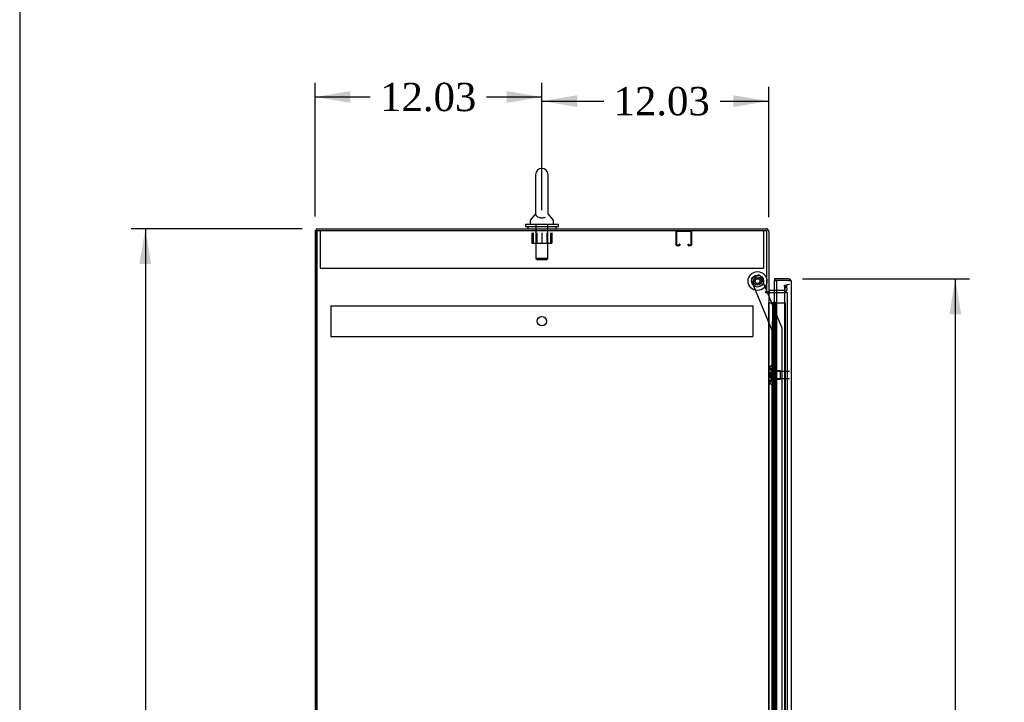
# Model space of a CAD drawing. Header units: inches. Extents: x 1 to 299, y -2 to 199.
# Tile 3 of 10: x 1 to 54, y 103 to 140. Entities that reach past the tile are written whole.
import ezdxf
from ezdxf.enums import TextEntityAlignment as Align
from ezdxf.lldxf.tags import DXFTag

# ---------------------------------------------------------------- set-up
doc = ezdxf.new("R2010")
doc.units = ezdxf.units.IN
doc.header["$MEASUREMENT"] = 0
for name, color, linetype in [('COM50677-1', 7, 'Continuous'), ('COM53964-2', 7, 'Continuous'), ('COM55914', 7, 'Continuous'), ('COM70220', 7, 'Continuous'), ('COM70759', 7, 'Continuous'), ('COM70763-7', 7, 'Continuous'), ('COM70764-6', 7, 'Continuous'), ('COM70839-1', 7, 'Continuous'), ('COM71202-7', 7, 'Continuous'), ('COM71203-4', 7, 'Continuous'), ('Default', 7, 'Continuous'), ('NTS18024', 7, 'Continuous'), ('NTS18147', 7, 'Continuous'), ('ROL87452', 7, 'Continuous'), ('RVT17786', 7, 'Continuous'), ('SCS86415', 7, 'Continuous'), ('STD26122', 7, 'Continuous'), ('WAF25376', 7, 'Continuous'), ('WAF25377', 7, 'Continuous'), ('WAM254785', 7, 'Continuous'), ('WAM30038', 7, 'Continuous')]:
    doc.layers.add(name, color=color, linetype=linetype)
doc.styles.add('SEACAD_Times_New_Roman', font='times.ttf')
tags = doc.linetypes.add('HIDDEN2', pattern=[0.1875, 0.125, -0.0625]).pattern_tags.tags
tags[6:7] = [DXFTag(74, 4), DXFTag(75, 0), DXFTag(340, '0'), DXFTag(46, 0.0), DXFTag(50, 0.0), DXFTag(44, 0.0), DXFTag(45, 0.0)]
tags[4:5] = [DXFTag(74, 4), DXFTag(75, 0), DXFTag(340, '0'), DXFTag(46, 0.0), DXFTag(50, 0.0), DXFTag(44, 0.0), DXFTag(45, 0.0)]
doc.dimstyles.new('HAMMOND_(STH_-_300x200)', dxfattribs={"dimtxt": 1.5, "dimasz": 1.875, "dimexe": 0.75, "dimexo": 0.75, "dimgap": 0.375, "dimtad": 0, "dimtih": 1, "dimtoh": 1, "dimzin": 0, "dimdsep": 46, "dimtxsty": 'SEACAD_Times_New_Roman', "dimblk1": '_SE_FILLED', "dimblk2": '_SE_FILLED', "dimsah": 1, "dimcen": 0.75, "dimadec": 0, "dimazin": 0, "dimtfac": 0.8, "dimtofl": 0, "dimtmove": 0, "dimatfit": 3, "dimfxl": 1, "dimtolj": 1, "dimtzin": 0, "dimarcsym": 0})

# ---------------------------------------------------------------- blocks, each defined once
blk = doc.blocks.new('SE4')
at = {"layer": 'COM50677-1', "color": 7, "linetype": 'HIDDEN2'}
for p, q in [((17.307, 128.463), (17.307, 128.278)), ((40.807, 128.463), (40.807, 128.278)), ((17.307, 128.278), (17.307, 126.463)), ((40.807, 128.278), (40.807, 126.463)), ((17.307, 126.463), (40.807, 126.463))]:
    blk.add_line(p, q, dxfattribs=at)
at = {"layer": 'COM53964-2', "color": 7, "linetype": 'HIDDEN2'}
for p, q in [((17.871, 124.472), (17.871, 124.334)), ((17.871, 124.472), (40.246, 124.472)), ((17.871, 124.334), (17.871, 122.985)), ((40.246, 124.472), (40.246, 124.334)), ((40.246, 124.334), (40.246, 122.985)), ((17.871, 122.985), (17.871, 122.847)), ((17.871, 122.847), (40.246, 122.847)), ((40.246, 122.985), (40.246, 122.847))]:
    blk.add_line(p, q, dxfattribs=at)
blk.add_circle((29.059, 123.659), 0.25, dxfattribs=at)
at = {"layer": 'COM55914', "color": 7, "linetype": 'HIDDEN2'}
for p, q in [((36.181, 127.693), (36.181, 128.42)), ((36.221, 127.693), (36.221, 128.42)), ((36.224, 128.423), (36.951, 128.423)), ((36.954, 128.42), (36.954, 127.693)), ((36.994, 128.42), (36.994, 127.693)), ((36.326, 127.69), (36.224, 127.69)), ((36.326, 127.65), (36.224, 127.65)), ((36.329, 127.744), (36.329, 127.693)), ((36.369, 127.744), (36.329, 127.744)), ((36.369, 127.744), (36.369, 127.693)), ((36.806, 127.693), (36.806, 127.744)), ((36.806, 127.744), (36.846, 127.744)), ((36.846, 127.693), (36.846, 127.744)), ((36.951, 127.69), (36.849, 127.69)), ((36.951, 127.65), (36.849, 127.65))]:
    blk.add_line(p, q, dxfattribs=at)
for centre, radius, start, end in [((36.224, 128.42), 0.043, 90, 180), ((36.951, 128.42), 0.043, 0, 90), ((36.224, 128.42), 0.003, 90, 180), ((36.951, 128.42), 0.003, 0, 90), ((36.224, 127.693), 0.043, 180, 270), ((36.224, 127.693), 0.003, 180, 270), ((36.326, 127.693), 0.003, 270, 0), ((36.326, 127.693), 0.043, 270, 0), ((36.849, 127.693), 0.043, 180, 270), ((36.849, 127.693), 0.003, 180, 270), ((36.951, 127.693), 0.003, 270, 0), ((36.951, 127.693), 0.043, 270, 0)]:
    blk.add_arc(centre, radius, start, end, dxfattribs=at)
at = {"layer": 'COM70220', "color": 7, "linetype": 'HIDDEN2'}
for p, q in [((41.931, 125.353), (41.931, 125.103)), ((41.931, 125.103), (41.931, 76.171))]:
    blk.add_line(p, q, dxfattribs=at)
blk.add_arc((42.181, 125.353), 0.25, 90, 180, dxfattribs=at)
at = {"layer": 'COM70759', "color": 7, "linetype": 'HIDDEN2'}
for p, q in [((41.089, 124.637), (41.089, 124.637)), ((41.089, 76.637), (41.089, 124.637)), ((41.337, 124.637), (41.337, 76.637)), ((41.437, 76.637), (41.437, 124.637)), ((41.506, 124.637), (41.982, 124.637)), ((41.982, 76.637), (41.982, 124.637)), ((41.3, 123.637), (41.27, 123.637)), ((41.27, 123.637), (41.27, 122.637)), ((41.3, 122.637), (41.27, 122.637)), ((41.3, 121.637), (41.27, 121.637)), ((41.27, 121.637), (41.27, 120.637)), ((41.3, 120.637), (41.27, 120.637)), ((41.3, 119.637), (41.27, 119.637)), ((41.27, 119.637), (41.27, 118.637)), ((41.3, 118.637), (41.27, 118.637)), ((41.3, 117.637), (41.27, 117.637)), ((41.27, 117.637), (41.27, 116.637)), ((41.3, 116.637), (41.27, 116.637)), ((41.3, 115.637), (41.27, 115.637)), ((41.27, 115.637), (41.27, 114.637)), ((41.3, 114.637), (41.27, 114.637)), ((41.3, 113.637), (41.27, 113.637)), ((41.27, 113.637), (41.27, 112.637)), ((41.3, 112.637), (41.27, 112.637)), ((41.3, 111.637), (41.27, 111.637)), ((41.27, 111.637), (41.27, 110.637)), ((41.3, 110.637), (41.27, 110.637)), ((41.3, 109.637), (41.27, 109.637)), ((41.27, 109.637), (41.27, 108.637)), ((41.3, 108.637), (41.27, 108.637)), ((41.3, 107.637), (41.27, 107.637)), ((41.27, 107.637), (41.27, 106.637)), ((41.3, 106.637), (41.27, 106.637)), ((41.3, 105.637), (41.27, 105.637)), ((41.27, 105.637), (41.27, 104.637)), ((41.3, 104.637), (41.27, 104.637)), ((41.3, 103.637), (41.27, 103.637)), ((41.27, 103.637), (41.27, 102.637))]:
    blk.add_line(p, q, dxfattribs=at)
at = {"layer": 'COM70759', "color": 7, "linetype": 'Continuous'}
for p, q in [((41.089, 124.637), (41.3, 124.637)), ((41.3, 124.637), (41.504, 124.637)), ((41.3, 123.637), (41.3, 124.637)), ((41.324, 124.646), (41.324, 124.672)), ((41.324, 124.672), (41.374, 124.672)), ((41.374, 124.646), (41.324, 124.646)), ((41.337, 124.646), (41.337, 124.637)), ((41.374, 124.672), (41.399, 124.672)), ((41.374, 124.646), (41.399, 124.646)), ((41.399, 124.672), (41.449, 124.672)), ((41.449, 124.646), (41.399, 124.646)), ((41.437, 124.637), (41.437, 124.646)), ((41.449, 124.672), (41.449, 124.646)), ((41.504, 124.637), (41.506, 124.637)), ((41.504, 123.637), (41.504, 124.637)), ((41.504, 123.637), (41.3, 123.637)), ((41.3, 122.637), (41.3, 123.637)), ((41.504, 123.637), (41.3, 123.637)), ((41.504, 122.637), (41.504, 123.637)), ((41.504, 122.637), (41.3, 122.637)), ((41.504, 122.637), (41.3, 122.637)), ((41.3, 121.637), (41.3, 122.637)), ((41.504, 121.637), (41.504, 122.637)), ((41.504, 121.637), (41.3, 121.637)), ((41.3, 120.637), (41.3, 121.637)), ((41.504, 121.637), (41.3, 121.637)), ((41.504, 120.637), (41.504, 121.637)), ((41.504, 120.637), (41.3, 120.637)), ((41.504, 120.637), (41.3, 120.637)), ((41.3, 119.637), (41.3, 120.637)), ((41.504, 119.637), (41.504, 120.637)), ((41.504, 119.637), (41.3, 119.637)), ((41.3, 118.637), (41.3, 119.637)), ((41.504, 119.637), (41.3, 119.637)), ((41.504, 118.637), (41.504, 119.637)), ((41.504, 118.637), (41.3, 118.637)), ((41.504, 118.637), (41.3, 118.637)), ((41.3, 117.637), (41.3, 118.637)), ((41.504, 117.637), (41.504, 118.637)), ((41.504, 117.637), (41.3, 117.637)), ((41.3, 116.637), (41.3, 117.637)), ((41.504, 117.637), (41.3, 117.637)), ((41.504, 116.637), (41.504, 117.637)), ((41.504, 116.637), (41.3, 116.637)), ((41.504, 116.637), (41.3, 116.637)), ((41.3, 115.637), (41.3, 116.637)), ((41.504, 115.637), (41.504, 116.637)), ((41.504, 115.637), (41.3, 115.637)), ((41.3, 114.637), (41.3, 115.637)), ((41.504, 115.637), (41.3, 115.637)), ((41.504, 114.637), (41.504, 115.637)), ((41.504, 114.637), (41.3, 114.637)), ((41.504, 114.637), (41.3, 114.637)), ((41.3, 113.637), (41.3, 114.637)), ((41.504, 113.637), (41.504, 114.637)), ((41.504, 113.637), (41.3, 113.637)), ((41.3, 112.637), (41.3, 113.637)), ((41.504, 113.637), (41.3, 113.637)), ((41.504, 112.637), (41.504, 113.637)), ((41.504, 112.637), (41.3, 112.637)), ((41.504, 112.637), (41.3, 112.637)), ((41.3, 111.637), (41.3, 112.637)), ((41.504, 111.637), (41.504, 112.637)), ((41.504, 111.637), (41.3, 111.637)), ((41.3, 110.637), (41.3, 111.637)), ((41.504, 111.637), (41.3, 111.637)), ((41.504, 110.637), (41.504, 111.637)), ((41.504, 110.637), (41.3, 110.637)), ((41.504, 110.637), (41.3, 110.637)), ((41.3, 109.637), (41.3, 110.637)), ((41.504, 109.637), (41.504, 110.637)), ((41.504, 109.637), (41.3, 109.637)), ((41.3, 108.637), (41.3, 109.637)), ((41.504, 109.637), (41.3, 109.637)), ((41.504, 108.637), (41.504, 109.637)), ((41.504, 108.637), (41.3, 108.637)), ((41.504, 108.637), (41.3, 108.637)), ((41.3, 107.637), (41.3, 108.637)), ((41.504, 107.637), (41.504, 108.637)), ((41.504, 107.637), (41.3, 107.637)), ((41.3, 106.637), (41.3, 107.637)), ((41.504, 107.637), (41.3, 107.637)), ((41.504, 106.637), (41.504, 107.637)), ((41.504, 106.637), (41.3, 106.637)), ((41.504, 106.637), (41.3, 106.637)), ((41.3, 105.637), (41.3, 106.637)), ((41.504, 105.637), (41.504, 106.637)), ((41.504, 105.637), (41.3, 105.637)), ((41.3, 104.637), (41.3, 105.637)), ((41.504, 105.637), (41.3, 105.637)), ((41.504, 104.637), (41.504, 105.637)), ((41.504, 104.637), (41.3, 104.637)), ((41.504, 104.637), (41.3, 104.637)), ((41.3, 103.637), (41.3, 104.637)), ((41.504, 103.637), (41.504, 104.637)), ((41.504, 103.637), (41.3, 103.637)), ((41.3, 102.637), (41.3, 103.637)), ((41.504, 103.637), (41.3, 103.637)), ((41.504, 102.637), (41.504, 103.637))]:
    blk.add_line(p, q, dxfattribs=at)
at = {"layer": 'COM70763-7', "color": 7, "linetype": 'Continuous'}
for q in [(17.029, 68.593), (17.089, 128.463)]:
    blk.add_line((17.029, 128.463), q, dxfattribs=at)
at = {"layer": 'COM70763-7', "color": 7, "linetype": 'HIDDEN2'}
blk.add_line((17.124, 128.463), (17.124, 68.593), dxfattribs=at)
at = {"layer": 'COM70764-6', "color": 7, "linetype": 'Continuous'}
for p, q in [((17.089, 128.558), (40.946, 128.558)), ((17.089, 128.558), (17.089, 128.463)), ((41.089, 128.415), (41.089, 125.213)), ((40.994, 125.213), (41.089, 125.213)), ((41.506, 125.278), (41.137, 125.278))]:
    blk.add_line(p, q, dxfattribs=at)
at = {"layer": 'COM70764-6', "color": 7, "linetype": 'HIDDEN2'}
for p, q in [((41.92, 125.563), (42.013, 125.579)), ((41.96, 125.334), (41.92, 125.563)), ((41.96, 125.316), (41.96, 125.334)), ((42.013, 125.579), (42.054, 125.351)), ((42.054, 125.351), (42.056, 125.333)), ((41.913, 125.278), (41.506, 125.278))]:
    blk.add_line(p, q, dxfattribs=at)
at = {"layer": 'COM70764-6', "color": 7, "linetype": 'Continuous'}
for centre, radius, start, end in [((40.946, 128.415), 0.143, 0, 90), ((41.137, 125.326), 0.048, 180, 270), ((41.137, 125.326), 0.143, 232.2051, 270)]:
    blk.add_arc(centre, radius, start, end, dxfattribs=at)
at = {"layer": 'COM70764-6', "color": 7, "linetype": 'HIDDEN2'}
for centre, radius, start, end in [((40.946, 128.415), 0.048, 0, 90), ((41.913, 125.326), 0.143, 270, 2.7868), ((41.913, 125.326), 0.048, 270, 348.0333)]:
    blk.add_arc(centre, radius, start, end, dxfattribs=at)
at = {"layer": 'COM70839-1', "color": 7, "linetype": 'HIDDEN2'}
for p, q in [((40.242, 125.984), (40.502, 126.091)), ((41, 125.213), (40.665, 126.023)), ((41.273, 123.164), (40.174, 125.82)), ((41.795, 123.292), (41.013, 125.183)), ((41.792, 102.662), (41.805, 123.244)), ((41.26, 101.287), (41.273, 123.164))]:
    blk.add_line(p, q, dxfattribs=at)
at = {"layer": 'COM70839-1', "color": 7, "linetype": 'Continuous'}
blk.add_line((41.013, 125.183), (41, 125.213), dxfattribs=at)
at = {"layer": 'COM70839-1', "color": 7, "linetype": 'HIDDEN2'}
blk.add_circle((40.494, 125.784), 0.129, dxfattribs=at)
for centre, start, end in [((40.29, 125.868), 112.4776, 202.4776), ((40.549, 125.976), 22.4776, 112.4776), ((41.68, 123.244), 359.9656, 22.4776)]:
    blk.add_arc(centre, 0.125, start, end, dxfattribs=at)
at = {"layer": 'COM71202-7', "color": 7, "linetype": 'Continuous'}
for p, q in [((42.133, 125.903), (41.401, 125.903)), ((41.401, 125.903), (41.401, 125.808)), ((42.195, 125.808), (42.246, 125.847)), ((41.401, 125.278), (41.401, 125.808)), ((41.401, 125.808), (41.506, 125.808)), ((42.133, 125.808), (41.401, 125.808)), ((41.506, 125.808), (41.506, 75.466)), ((42.133, 125.808), (41.506, 125.808)), ((42.133, 125.808), (42.133, 125.808)), ((42.195, 125.808), (42.133, 125.808)), ((42.133, 125.808), (42.246, 125.808)), ((42.276, 125.76), (42.276, 75.514)), ((42.276, 125.76), (42.276, 125.76)), ((42.276, 125.76), (42.276, 125.76))]:
    blk.add_line(p, q, dxfattribs=at)
at = {"layer": 'COM71202-7', "color": 7, "linetype": 'HIDDEN2'}
blk.add_line((41.401, 75.778), (41.401, 125.278), dxfattribs=at)
at = {"layer": 'COM71202-7', "color": 7, "linetype": 'Continuous'}
for start, end in [(37.5036, 90), (0.1561, 37.5036), (0, 0.0762)]:
    blk.add_arc((42.133, 125.76), 0.143, start, end, dxfattribs=at)
blk.add_open_spline([(42.246, 125.808), (42.256, 125.8), (42.263, 125.792), (42.27, 125.78), (42.272, 125.776), (42.275, 125.768), (42.276, 125.764), (42.276, 125.76)], degree=3, knots=[0, 0, 0, 0, 0.5, 0.5, 0.75, 0.75, 1, 1, 1, 1], dxfattribs=at)
at = {"layer": 'COM71203-4', "color": 7, "linetype": 'Continuous'}
for p, q in [((17.089, 68.593), (17.089, 128.463)), ((17.089, 128.463), (40.994, 128.463)), ((40.994, 125.213), (40.994, 128.463)), ((40.916, 125.213), (40.994, 125.213)), ((40.946, 125.183), (40.916, 125.183)), ((40.946, 125.183), (41.089, 125.183)), ((41.089, 125.183), (41.089, 75.873)), ((41.137, 125.183), (41.089, 125.183)), ((41.137, 125.183), (41.506, 125.183))]:
    blk.add_line(p, q, dxfattribs=at)
at = {"layer": 'COM71203-4', "color": 7, "linetype": 'HIDDEN2'}
for p, q in [((41.506, 125.183), (42.056, 125.183)), ((42.056, 125.183), (42.056, 75.873))]:
    blk.add_line(p, q, dxfattribs=at)
at = {"layer": 'COM71203-4', "color": 7, "linetype": 'Continuous'}
blk.add_arc((40.916, 125.198), 0.015, 90, 270, dxfattribs=at)
at = {"layer": 'NTS18024', "color": 7, "linetype": 'HIDDEN2'}
for p, q in [((28.519, 128.338), (28.519, 127.793)), ((28.592, 128.338), (28.592, 127.793)), ((28.794, 128.338), (28.794, 127.793)), ((29.057, 128.338), (29.057, 127.793)), ((29.32, 128.338), (29.32, 127.793)), ((29.522, 128.338), (29.522, 127.793)), ((29.592, 128.338), (29.592, 127.793)), ((28.519, 127.793), (28.592, 127.793)), ((28.592, 127.793), (29.057, 127.793)), ((29.057, 127.793), (29.522, 127.793)), ((29.522, 127.793), (29.592, 127.793))]:
    blk.add_line(p, q, dxfattribs=at)
at = {"layer": 'NTS18147', "color": 7, "linetype": 'HIDDEN2'}
for p, q in [((41.147, 121.209), (41.147, 121.154)), ((41.209, 121.303), (41.209, 121.308)), ((41.272, 121.308), (41.209, 121.308)), ((41.209, 121.303), (41.272, 121.303)), ((41.272, 121.303), (41.272, 121.308)), ((41.272, 121.114), (41.272, 121.303)), ((41.209, 121.114), (41.209, 120.997)), ((41.272, 121.114), (41.209, 121.114)), ((41.209, 120.997), (41.272, 120.997)), ((41.209, 120.619), (41.209, 120.501)), ((41.272, 120.619), (41.209, 120.619)), ((41.272, 120.997), (41.272, 121.114)), ((41.71, 121.028), (41.272, 121.028)), ((41.272, 120.619), (41.272, 120.997)), ((41.272, 120.501), (41.272, 120.619)), ((41.71, 120.588), (41.71, 121.028)), ((41.147, 120.461), (41.147, 120.407)), ((41.209, 120.501), (41.272, 120.501)), ((41.209, 120.312), (41.209, 120.308)), ((41.272, 120.312), (41.209, 120.312)), ((41.209, 120.308), (41.272, 120.308)), ((41.272, 120.588), (41.71, 120.588)), ((41.272, 120.312), (41.272, 120.501)), ((41.272, 120.312), (41.272, 120.308))]:
    blk.add_line(p, q, dxfattribs=at)
blk.add_arc((41.465, 120.808), 0.318, 143.6338, 216.3662, dxfattribs=at)
for centre, start_param, end_param in [((41.465, 121.209), 2.506883, 3.776302), ((41.465, 121.154), 3.141593, 3.776302), ((41.465, 120.407), 2.506883, 3.776302), ((41.465, 120.461), 2.506883, 3.141593)]:
    blk.add_ellipse(centre, major_axis=(0.318, 0), ratio=0.5, start_param=start_param, end_param=end_param, dxfattribs=at)
at = {"layer": 'ROL87452', "color": 7, "linetype": 'HIDDEN2'}
blk.add_circle((40.494, 125.784), 0.5, dxfattribs=at)
at = {"layer": 'RVT17786', "color": 7, "linetype": 'HIDDEN2'}
for radius in [0.217, 0.125]:
    blk.add_circle((40.494, 125.784), radius, dxfattribs=at)
at = {"layer": 'SCS86415', "color": 7, "linetype": 'Continuous'}
for p, q in [((28.725, 131.423), (28.725, 129.352)), ((29.388, 129.352), (29.388, 131.423)), ((28.432, 128.977), (28.432, 128.858)), ((28.717, 129.342), (28.445, 129.015)), ((28.725, 129.352), (28.725, 129.352)), ((29.388, 129.351), (29.388, 129.352)), ((29.668, 129.015), (29.397, 129.342)), ((29.682, 128.858), (29.682, 128.977))]:
    blk.add_line(p, q, dxfattribs=at)
at = {"layer": 'SCS86415', "color": 7, "linetype": 'HIDDEN2'}
for p, q in [((28.745, 128.798), (28.745, 126.983)), ((29.369, 126.983), (29.369, 128.798)), ((29.369, 126.983), (28.745, 126.983)), ((28.745, 126.983), (28.805, 126.923)), ((28.805, 126.923), (29.309, 126.923)), ((29.309, 126.923), (29.369, 126.983))]:
    blk.add_line(p, q, dxfattribs=at)
at = {"layer": 'SCS86415', "color": 7, "linetype": 'Continuous'}
for centre, radius, start, end in [((29.057, 131.423), 0.331, 0, 180), ((28.492, 128.977), 0.06, 140.3214, 180), ((29.622, 128.977), 0.06, 0, 39.6786), ((28.492, 128.858), 0.06, 180, 270), ((29.622, 128.858), 0.06, 270, 0)]:
    blk.add_arc(centre, radius, start, end, dxfattribs=at)
blk.add_open_spline([(28.725, 129.359), (28.725, 129.356), (28.725, 129.352), (28.726, 129.338), (28.727, 129.326), (28.736, 129.289), (28.749, 129.26), (28.8, 129.208), (28.837, 129.183), (28.938, 129.148), (29.003, 129.138), (29.132, 129.14), (29.194, 129.153), (29.242, 129.172)], degree=3, knots=[0.7000204, 0.7000204, 0.7000204, 0.7000204, 0.71875, 0.71875, 0.75, 0.75, 0.8125, 0.8125, 0.875, 0.875, 0.9375, 0.9375, 1, 1, 1, 1], dxfattribs=at)
at = {"layer": 'STD26122', "color": 7, "linetype": 'HIDDEN2'}
for p, q in [((41.216, 120.993), (41.181, 120.958)), ((41.181, 120.658), (41.181, 120.958)), ((41.181, 120.658), (41.216, 120.623)), ((41.216, 120.993), (41.216, 120.623)), ((42.181, 120.993), (41.216, 120.993)), ((41.216, 120.623), (42.181, 120.623))]:
    blk.add_line(p, q, dxfattribs=at)
at = {"layer": 'WAF25376', "color": 7, "linetype": 'HIDDEN2'}
for radius in [0.315, 0.14]:
    blk.add_circle((40.494, 125.784), radius, dxfattribs=at)
at = {"layer": 'WAF25377', "color": 7, "linetype": 'Continuous'}
for p, q in [((28.182, 128.798), (29.932, 128.798)), ((28.182, 128.798), (28.182, 128.683)), ((28.182, 128.683), (29.932, 128.683)), ((29.932, 128.683), (29.932, 128.798))]:
    blk.add_line(p, q, dxfattribs=at)
at = {"layer": 'WAM254785', "color": 7, "linetype": 'Continuous'}
for p, q in [((28.307, 128.683), (28.307, 128.558)), ((29.807, 128.558), (29.807, 128.683))]:
    blk.add_line(p, q, dxfattribs=at)
at = {"layer": 'WAM30038', "color": 7, "linetype": 'HIDDEN2'}
for p, q in [((41.397, 120.433), (41.397, 121.183)), ((41.421, 121.183), (41.397, 121.183)), ((41.421, 120.433), (41.421, 121.183)), ((41.469, 120.647), (41.437, 120.626)), ((41.485, 120.982), (41.44, 121.01)), ((41.44, 120.985), (41.485, 120.957)), ((41.485, 120.825), (41.44, 120.825)), ((41.44, 120.79), (41.485, 120.79)), ((41.485, 120.659), (41.44, 120.63)), ((41.44, 120.606), (41.485, 120.634)), ((41.469, 120.969), (41.485, 120.982)), ((41.485, 120.634), (41.469, 120.647)), ((41.485, 121.036), (41.485, 120.982)), ((41.485, 120.957), (41.485, 120.825)), ((41.485, 120.79), (41.485, 120.659)), ((41.485, 120.634), (41.485, 120.579)), ((41.397, 120.433), (41.421, 120.433))]:
    blk.add_line(p, q, dxfattribs=at)
for centre, radius, start, end in [((42.008, 121.714), 0.854, 226.5547, 228.2901), ((41.439, 120.807), 0.0182, 87.1609, 177.9942), ((41.439, 120.808), 0.0181, 181.7718, 273.073), ((42.006, 119.905), 0.85, 131.7058, 133.4493)]:
    blk.add_arc(centre, radius, start, end, dxfattribs=at)
for points, knots in [([(41.421, 121.01), (41.421, 121.008), (41.422, 121.005), (41.424, 121), (41.426, 120.998), (41.432, 120.991), (41.436, 120.988), (41.44, 120.985)], [0, 0, 0, 0, 0.25, 0.25, 0.5, 0.5, 1, 1, 1, 1]), ([(41.44, 120.63), (41.438, 120.629), (41.436, 120.628), (41.432, 120.624), (41.43, 120.622), (41.426, 120.618), (41.424, 120.615), (41.422, 120.61), (41.421, 120.608), (41.421, 120.606)], [0, 0, 0, 0, 0.25, 0.25, 0.5, 0.5, 0.75, 0.75, 1, 1, 1, 1]), ([(41.44, 121.01), (41.438, 121.011), (41.436, 121.012), (41.432, 121.014), (41.43, 121.015), (41.427, 121.015), (41.427, 121.015), (41.427, 121.015)], [0, 0, 0, 0, 0.25, 0.25, 0.5, 0.5, 0.5626015, 0.5626015, 0.5626015, 0.5626015]), ([(41.44, 121.076), (41.442, 121.074), (41.444, 121.072), (41.446, 121.07), (41.459, 121.059), (41.472, 121.047), (41.485, 121.036)], [0, 0, 0, 0, 0.141448, 0.141448, 0.141448, 1, 1, 1, 1]), ([(41.427, 120.601), (41.427, 120.601), (41.427, 120.601), (41.432, 120.601), (41.436, 120.603), (41.44, 120.606)], [0.4389304, 0.4389304, 0.4389304, 0.4389304, 0.5, 0.5, 1, 1, 1, 1]), ([(41.485, 120.579), (41.472, 120.568), (41.459, 120.557), (41.446, 120.545), (41.444, 120.543), (41.442, 120.541), (41.44, 120.539)], [0, 0, 0, 0, 0.858552, 0.858552, 0.858552, 1, 1, 1, 1])]:
    blk.add_open_spline(points, degree=3, knots=knots, dxfattribs=at)
blk = doc.blocks.new('DMBLK4761')
at = {"layer": 'Default', "linetype": 'Continuous'}
for points in [[(30.932, 135.632), (29.057, 135.32), (30.932, 135.007)], [(39.214, 135.632), (39.214, 135.007), (41.089, 135.32)]]:
    blk.add_hatch(color=7, dxfattribs=at).paths.add_polyline_path(points)
at = {"layer": 'Default', "color": 7, "linetype": 'Continuous'}
for p, q in [((29.057, 129.548), (29.057, 136.07)), ((41.089, 129.165), (41.089, 136.07)), ((29.057, 135.32), (32.338, 135.32)), ((38.506, 135.32), (41.089, 135.32))]:
    blk.add_line(p, q, dxfattribs=at)
at = {"layer": 'Default', "color": 7, "linetype": 'Continuous', "style": 'SEACAD_Times_New_Roman'}
blk.add_text('12.03', height=1.5, dxfattribs=at).set_placement((32.863, 136.07), align=Align.TOP_LEFT)
blk = doc.blocks.new('_SE_FILLED')
at = {"color": 0}
blk.add_line((0, 0), (-1, 0), dxfattribs=at)
blk.add_solid([(0, 0), (-1, -0.1665), (-1, 0.1665), (0, 0)], dxfattribs=at)
blk = doc.blocks.new('DMBLK4768')
at = {"layer": 'Default', "linetype": 'Continuous'}
for points in [[(51.293, 124.028), (50.98, 125.903), (50.668, 124.028)], [(51.293, 77.246), (50.668, 77.246), (50.98, 75.371)]]:
    blk.add_hatch(color=7, dxfattribs=at).paths.add_polyline_path(points)
at = {"layer": 'Default', "color": 7, "linetype": 'Continuous'}
for p, q in [((42.883, 125.903), (51.73, 125.903)), ((50.98, 125.903), (50.98, 101.912)), ((50.98, 97.637), (50.98, 75.371)), ((42.517, 75.371), (51.73, 75.371))]:
    blk.add_line(p, q, dxfattribs=at)
at = {"layer": 'Default', "color": 7, "linetype": 'Continuous', "style": 'SEACAD_Times_New_Roman'}
for s, p in [('50.53', (48.421, 101.387)), ('DOOR', (47.835, 99.137))]:
    blk.add_text(s, height=1.5, dxfattribs=at).set_placement(p, align=Align.TOP_LEFT)
blk = doc.blocks.new('DMBLK4772')
at = {"layer": 'Default', "linetype": 'Continuous'}
for points in [[(7.718, 126.683), (8.343, 126.683), (8.03, 128.558)], [(7.718, 70.373), (8.03, 68.498), (8.343, 70.373)]]:
    blk.add_hatch(color=7, dxfattribs=at).paths.add_polyline_path(points)
at = {"layer": 'Default', "color": 7, "linetype": 'Continuous'}
for p, q in [((16.339, 128.558), (7.28, 128.558)), ((8.03, 128.558), (8.03, 99.803)), ((8.03, 97.778), (8.03, 68.498)), ((16.339, 68.498), (7.28, 68.498))]:
    blk.add_line(p, q, dxfattribs=at)
at = {"layer": 'Default', "color": 7, "linetype": 'Continuous', "style": 'SEACAD_Times_New_Roman'}
blk.add_text('60.06', height=1.5, dxfattribs=at).set_placement((5.471, 99.278), align=Align.TOP_LEFT)
blk = doc.blocks.new('DMBLK4779')
at = {"layer": 'Default', "linetype": 'Continuous'}
for points in [[(18.904, 135.853), (17.029, 135.541), (18.904, 135.228)], [(27.182, 135.853), (27.182, 135.228), (29.057, 135.541)]]:
    blk.add_hatch(color=7, dxfattribs=at).paths.add_polyline_path(points)
at = {"layer": 'Default', "color": 7, "linetype": 'Continuous'}
for p, q in [((17.029, 129.213), (17.029, 136.291)), ((29.057, 129.548), (29.057, 136.291)), ((17.029, 135.541), (19.958, 135.541)), ((26.127, 135.541), (29.057, 135.541))]:
    blk.add_line(p, q, dxfattribs=at)
at = {"layer": 'Default', "color": 7, "linetype": 'Continuous', "style": 'SEACAD_Times_New_Roman'}
blk.add_text('12.03', height=1.5, dxfattribs=at).set_placement((20.483, 136.291), align=Align.TOP_LEFT)
blk = doc.blocks.new('BORDER')
at = {"layer": 'Default', "color": 7, "linetype": 'Continuous'}
blk.add_line((-41.86, 27.86), (-41.86, 0), dxfattribs=at)

msp = doc.modelspace()

# ---------------------------------------------------------------- block references
at = {"layer": 'Default', "color": 7, "xscale": 7.12, "yscale": 7.12, "zscale": 7.12}
msp.add_blockref('BORDER', (299.411, 0.564), dxfattribs=at)
at = {"layer": 'Default'}
msp.add_blockref('SE4', (0, 0), dxfattribs=at)

# ---------------------------------------------------------------- dimensions: what is measured, and where the dimension line sits
at = {"layer": 'Default', "color": 7, "linetype": 'Continuous'}
for base, p1, p2, picture, middle in [((29.057, 135.541), (17.029, 128.463), (29.057, 128.798), 'DMBLK4779', (23.043, 135.541)), ((41.089, 135.32), (29.057, 128.798), (41.089, 128.415), 'DMBLK4761', (35.422, 135.32))]:
    dim = msp.add_linear_dim(base=base, p1=p1, p2=p2, text='\\A1;<>', dimstyle='HAMMOND_(STH_-_300x200)', dxfattribs=at)
    dim.commit()
    dim.dimension.update_dxf_attribs({"geometry": picture, "text_midpoint": middle, "dimtype": 160})
for base, p1, p2, angle, text, picture, middle, dimtype in [((8.03, 128.558), (17.089, 128.558), (17.089, 68.498), 270, '\\A1;<>', 'DMBLK4772', (8.03, 98.528), 161), ((50.98, 75.371), (42.133, 125.903), (41.767, 75.371), 90, '\\A1;<>\\PDOOR', 'DMBLK4768', (50.98, 100.637), 160)]:
    dim = msp.add_linear_dim(base=base, p1=p1, p2=p2, angle=angle, text=text, dimstyle='HAMMOND_(STH_-_300x200)', dxfattribs=at)
    dim.commit()
    dim.dimension.update_dxf_attribs({"geometry": picture, "text_midpoint": middle, "dimtype": dimtype})

doc.saveas('drawing.dxf')
